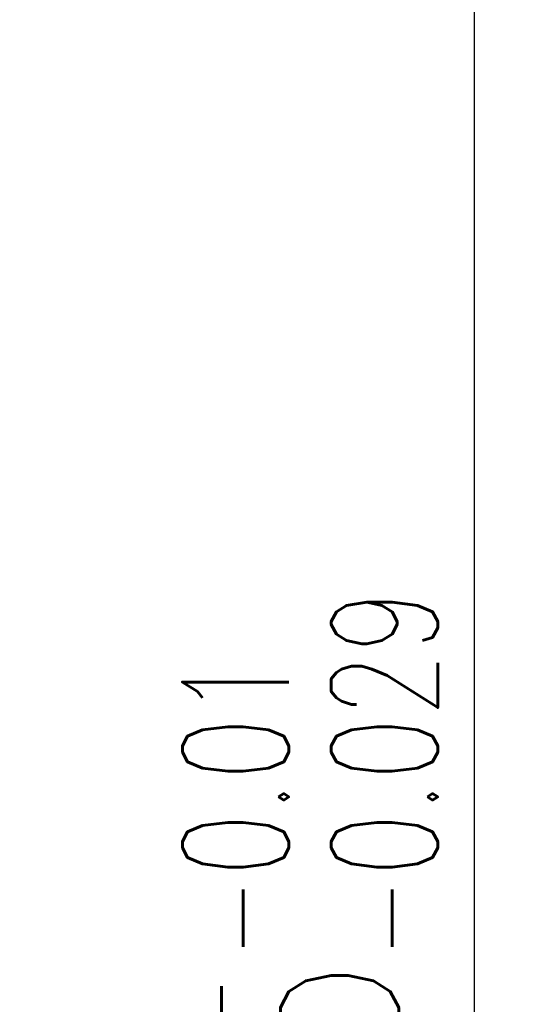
# Model space of a CAD drawing. Header units: millimetres. Extents: x 1362 to 1585, y 740 to 922.
# Tile 49 of 50: x 1575 to 1585, y 845 to 865. Entities that reach past the tile are written whole.
import ezdxf

# ---------------------------------------------------------------- set-up
doc = ezdxf.new("R2010")
doc.units = ezdxf.units.MM
doc.header["$LTSCALE"] = 0.1
doc.layers.get('DEFPOINTS').update_dxf_attribs({"linetype": 'CONTINUOUS'})
doc.layers.add('CHA', color=7, linetype='CONTINUOUS')
doc.styles.add('DIM-7', font='SIMPLEX.shx', dxfattribs={"width": 0.7, "bigfont": 'chineset.shx'})
doc.dimstyles.new('CNS', dxfattribs={"dimtxt": 3.5, "dimasz": 2.5, "dimexe": 1, "dimexo": 1.5, "dimgap": 0.09, "dimtad": 0, "dimdsep": 46, "dimtxsty": 'DIM-7', "dimcen": 0.09, "dimclrd": 1, "dimclre": 1, "dimclrt": 4, "dimadec": 0, "dimazin": 0, "dimtfac": 1, "dimtix": 1, "dimtmove": 2, "dimatfit": 3, "dimfxl": 0, "dimtvp": 0.971429, "dimtolj": 1, "dimarcsym": 0})

# ---------------------------------------------------------------- blocks, each defined once
blk = doc.blocks.new('*D16')
at = {"layer": 'CHA', "lineweight": -2, "transparency": 16777216}
for p, q in [((1571.503, 883.972), (1585.039, 883.972)), ((1584.039, 811.472), (1584.039, 881.472)), ((1571.503, 808.972), (1585.039, 808.972))]:
    blk.add_line(p, q, dxfattribs=at)
at = {"layer": 'CHA', "transparency": 16777216}
for points in [[(1583.622, 881.472), (1584.455, 881.472), (1584.039, 883.972)], [(1583.622, 811.472), (1584.455, 811.472), (1584.039, 808.972)]]:
    blk.add_solid(points, dxfattribs=at)
at = {"layer": 'DEFPOINTS', "color": 0, "transparency": 16777216}
for p in [(1570.003, 883.972), (1584.039, 883.972), (1570.003, 808.972)]:
    blk.add_point(p, dxfattribs=at)
at = {"layer": 'CHA', "transparency": 16777216, "insert": (1580.789, 846.472), "char_height": 3.5, "attachment_point": 5, "rotation": 90, "style": 'DIM-7'}
blk.add_mtext('\\A1;%%C75{\\H2.1;\\S-0.01^ -0.029;}', dxfattribs=at)

msp = doc.modelspace()

# ---------------------------------------------------------------- dimensions: what is measured, and where the dimension line sits
at = {"layer": 'CHA'}
dim = msp.add_linear_dim(base=(1584.039, 883.972), p1=(1570.003, 808.972), p2=(1570.003, 883.972), angle=90, text='%%C<>', dimstyle='CNS', override={"dimgap": 0.8, "dimtad": 1, "dimclrd": 256, "dimclre": 256, "dimclrt": 256, "dimadec": 2, "dimazin": 2, "dimtol": 1, "dimlim": 0, "dimtp": -0.01, "dimtm": 0.029, "dimtfac": 0.6, "dimtdec": 3, "dimtmove": 1, "dimatfit": 0}, dxfattribs=at)
dim.commit()
dim.dimension.update_dxf_attribs({"geometry": '*D16', "text_midpoint": (1580.789, 846.472)})

doc.saveas('drawing.dxf')
